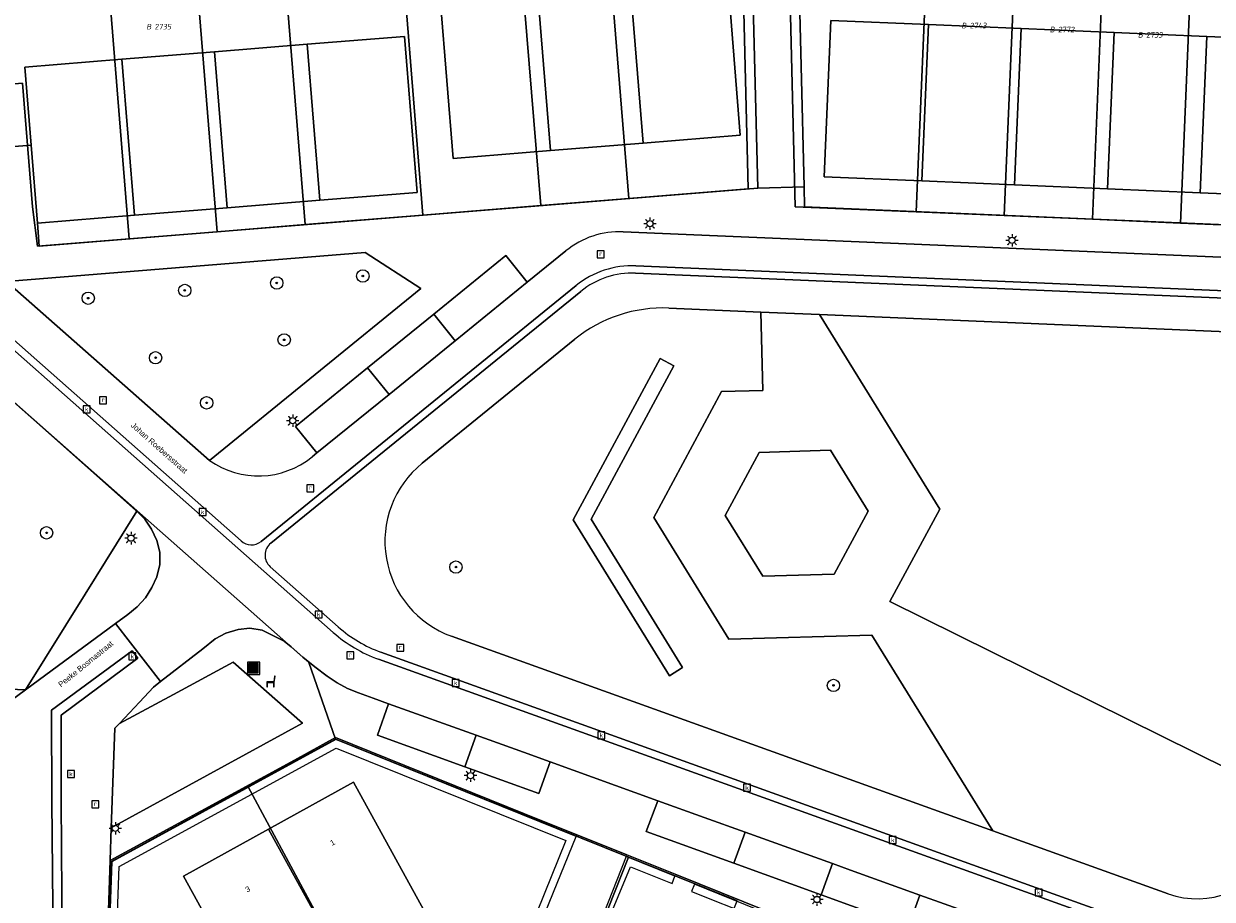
# Model space of a CAD drawing. Header units: metres. Extents: x 207466 to 209466, y 475780 to 477780.
# Tile 107 of 189: x 208337 to 208414, y 476747 to 476803. Entities that reach past the tile are written whole.
import ezdxf
from ezdxf.enums import TextEntityAlignment as Align

# ---------------------------------------------------------------- set-up
doc = ezdxf.new("R2010")
doc.units = ezdxf.units.M
doc.layers.get('0').update_dxf_attribs({"color": 253, "linetype": 'CONTINUOUS'})
for name, color, linetype, lineweight, true_color in [('B-RO-GR-BEPLANTING_CULTUUR_VASTE PLANTENVAK-GV', 7, 'CONTINUOUS', 0, 0x6d8a47), ('B-RO-OG-BEBOUWING-GV', 7, 'CONTINUOUS', 0, 0xa50000), ('N-RO-GR-BEPLANTING_CULTUUR_VASTE PLANTENVAK-GV', 7, 'CONTINUOUS', 0, 0x6d8a47), ('N-RO-GR-BOOM-S', 7, 'CONTINUOUS', 0, 0x6d8a47), ('N-RO-GR-GROENVOORZIENING-GV', 7, 'CONTINUOUS', 0, 0x6d8a47), ('N-RO-OG-BEBOUWING_LOODS-GV', 7, 'CONTINUOUS', 0, 0xa50000)]:
    doc.layers.add(name, color=color, linetype=linetype, lineweight=lineweight, true_color=true_color)
for name, color, linetype, lineweight in [('B-RO-KL-ET_LS_OV_LICHTMAST-S', 253, 'CONTINUOUS', 0), ('B-RO-OG-BEBOUWING-T18', 7, 'CONTINUOUS', 0), ('B-RO-OG-TERREIN_CULTUURSCHEIDING-GV', 253, 'CONTINUOUS', 0), ('B-RO-OG-TERREIN_ERF-GV', 253, 'CONTINUOUS', 0), ('B-RO-RI-GWA_RIOOLPUT-S', 253, 'CONTINUOUS', 0), ('B-RO-VH-VERHARDING_STRAATBAKSTEEN-GV', 253, 'CONTINUOUS', 0), ('B-WE-KG-GRENS_PERCEEL-GV', 150, 'CONTINUOUS', 18), ('B-WE-KG-GRENS_PERCEEL-S', 150, 'CONTINUOUS', 25), ('N-RO-IE-MEUBILAIR_WEGMEUBILAIR-S', 253, 'CONTINUOUS', 0), ('N-RO-KL-ET_LS_OV_LICHTMAST-S', 253, 'CONTINUOUS', 0), ('N-RO-OG-TERREIN_CULTUURSCHEIDING-GV', 253, 'CONTINUOUS', 0), ('N-RO-OG-TERREIN_ERF-GV', 253, 'CONTINUOUS', 0), ('N-RO-OG-TOPOGRAFIE-T18', 7, 'CONTINUOUS', 0), ('N-RO-RI-GWA_KOLK-S', 253, 'CONTINUOUS', 0), ('N-RO-RI-GWA_RIOOLPUT-S', 253, 'CONTINUOUS', 0), ('N-RO-VH-VERHARDING_STRAATBAKSTEEN-GV', 253, 'CONTINUOUS', 0)]:
    doc.layers.add(name, color=color, linetype=linetype, lineweight=lineweight)
doc.styles.add('NLCS-ISO', font='NLCS-ISO.ttf')
doc.styles.add('NLCS-ISO-M200-T18', font='NLCS-ISO.ttf', dxfattribs={"height": 1.8})

# ---------------------------------------------------------------- blocks, each defined once
blk = doc.blocks.new('SIE-WEG_AFVALBAK-SO1')
at = {"linetype": 'Continuous'}
blk.add_hatch(color=0, dxfattribs=at).paths.add_polyline_path([(-1.5, -1.5), (1.5, -1.5), (1.5, 1.5), (-1.5, 1.5)])
at = {"color": 0, "linetype": 'ByBlock', "lineweight": -2, "flags": 128}
for points in [[(-2, -2), (2, -2), (2, 2), (-2, 2), (-2, -2)], [(-1.5, -1.5), (1.5, -1.5), (1.5, 1.5), (-1.5, 1.5), (-1.5, -1.5)]]:
    blk.add_lwpolyline(points, dxfattribs=at)
blk = doc.blocks.new('SKL-ET_OV_LICHTMAST-SO1')
at = {"color": 0, "linetype": 'ByBlock', "lineweight": -2}
blk.add_circle((0, 0), 1, dxfattribs=at)
for points in [[(-1.25, 0), (-2, 0)], [(-1.4142, 1.4142), (-0.8839, 0.8839)], [(0, 2), (0, 1.25)], [(0.8839, 0.8839), (1.4142, 1.4142)], [(2, 0), (1.25, 0)], [(-1.4142, -1.4142), (-0.8839, -0.8839)], [(0, -1.25), (0, -2)], [(0.8839, -0.8839), (1.4142, -1.4142)]]:
    blk.add_open_spline(points, degree=1, dxfattribs=at)
blk = doc.blocks.new('SRI-KOLK-SO1')
at = {"color": 0, "linetype": 'ByBlock', "lineweight": -2, "flags": 128}
blk.add_lwpolyline([(-1.125, -1.125), (1.125, -1.125), (1.125, 1.125), (-1.125, 1.125), (-1.125, -1.125)], dxfattribs=at)
at = {"color": 0, "linetype": 'ByBlock', "lineweight": -2, "insert": (0, 0), "char_height": 1.5, "attachment_point": 5, "line_spacing_factor": 0.8, "style": 'NLCS-ISO'}
blk.add_mtext('{\\C0;k}', dxfattribs=at)
blk = doc.blocks.new('SRI-PUT_INSPECTIEPUT_RIOOLPUT-SO1')
at = {"color": 0, "linetype": 'ByBlock', "lineweight": -2, "flags": 128}
blk.add_lwpolyline([(-1.125, -1.125), (1.125, -1.125), (1.125, 1.125), (-1.125, 1.125), (-1.125, -1.125)], dxfattribs=at)
at = {"color": 0, "linetype": 'ByBlock', "lineweight": -2, "insert": (0, 0.2828), "char_height": 1.5, "attachment_point": 5, "line_spacing_factor": 0.8, "style": 'NLCS-ISO'}
blk.add_mtext('{\\C0;r}', dxfattribs=at)
blk = doc.blocks.new('SIE-WEG_ZITBANK-SO1')
at = {"color": 0, "linetype": 'ByBlock', "lineweight": -2, "flags": 128}
blk.add_lwpolyline([(-0.9125, -1.6313), (-0.9125, -0.2), (1.0875, -0.2), (1.0875, -1.6313), (1.2875, -1.6313), (1.2875, -0.2125), (1.5361, 1.7765), (1.3346, 1.7765), (1.1125, 0), (-1.1125, 0), (-1.1125, -1.6313), (-0.9125, -1.6313)], dxfattribs=at)
blk = doc.blocks.new('SGR-BOOM_01-SO1')
at = {"linetype": 'Continuous'}
h = blk.add_hatch(color=0, dxfattribs=at)
edge = h.paths.add_edge_path()
edge.add_arc((0, 0), 0.25, 0, 360)
at = {"color": 0, "linetype": 'ByBlock', "lineweight": -2}
for radius in [2, 0.25]:
    blk.add_circle((0, 0), radius, dxfattribs=at)
blk = doc.blocks.new('SKG-PERCEELNUMMER-SO')
at = {"style": 'NLCS-ISO', "oblique": 10, "flags": 1}
blk.add_attdef('GEMEENTECODE', text='', height=1.8, dxfattribs=at).set_placement((0, 2.55), align=Align.MIDDLE_CENTER)
at = {"style": 'NLCS-ISO', "oblique": 10}
blk.add_attdef('SECTIE', text='', height=1.8, dxfattribs=at).set_placement((-0.5, 0), align=Align.MIDDLE_RIGHT)
blk.add_attdef('PERCEELNUMMER', text='', height=1.8, dxfattribs=at).set_placement((0.5, 0), align=Align.MIDDLE_LEFT)

msp = doc.modelspace()

# ---------------------------------------------------------------- linework, layer by layer
at = {"layer": 'B-RO-GR-BEPLANTING_CULTUUR_VASTE PLANTENVAK-GV', "flags": 128}
msp.add_lwpolyline([(208342.451, 476751.152), (208354.812, 476757.9), (208350.323, 476761.847), (208346.474, 476759.751), (208342.976, 476757.879), (208342.689, 476757.574), (208342.451, 476751.152)], dxfattribs=at)
at = {"layer": 'B-RO-OG-BEBOUWING-GV', "flags": 128}
for points in [[(208352.607, 476751.059), (208358.083, 476741.128), (208358.649, 476740.101), (208360.364, 476741.038), (208363.476, 476742.739), (208364.151, 476743.108), (208363.573, 476744.156), (208358.098, 476754.086), (208352.607, 476751.059)], [(208352.592, 476738.101), (208353.777, 476735.951), (208357.848, 476738.196), (208359.268, 476738.978), (208358.649, 476740.101), (208358.083, 476741.128), (208352.607, 476751.059), (208347.116, 476748.031), (208352.592, 476738.101)]]:
    msp.add_lwpolyline(points, dxfattribs=at)
at = {"layer": 'B-RO-OG-TERREIN_CULTUURSCHEIDING-GV', "flags": 128}
msp.add_lwpolyline([(208325.485, 476779.155), (208331.478, 476768.178), (208331.933, 476767.336), (208335.031, 476761.6), (208335.886, 476760.09), (208336.921, 476760.049), (208340.765, 476766.232), (208344.104, 476771.583), (208344.046, 476771.641), (208337.254, 476777.66), (208331.308, 476782.9), (208327.964, 476785.858), (208322.134, 476785.276), (208325.485, 476779.155)], dxfattribs=at)
at = {"layer": 'B-RO-OG-TERREIN_ERF-GV', "flags": 128}
for points in [[(208388.962, 476744.079), (208378.978, 476748.101), (208375.755, 476749.392), (208369.136, 476752.044), (208356.934, 476756.974), (208354.279, 476755.515), (208346.3, 476751.172), (208342.388, 476749.03), (208341.951, 476736.213)], [(208352.592, 476738.101), (208347.116, 476748.031), (208352.607, 476751.059), (208358.098, 476754.086), (208363.573, 476744.156), (208364.151, 476743.108), (208363.476, 476742.739), (208360.364, 476741.038), (208358.649, 476740.101), (208359.268, 476738.978), (208357.848, 476738.196), (208353.777, 476735.951), (208352.592, 476738.101)]]:
    msp.add_lwpolyline(points, dxfattribs=at)
at = {"layer": 'B-RO-VH-VERHARDING_STRAATBAKSTEEN-GV', "flags": 128}
for points in [[(208336.921, 476760.049), (208342.722, 476764.329), (208343.527, 476764.916), (208344.129, 476765.415), (208344.67, 476765.997), (208345.085, 476766.655), (208345.405, 476767.359), (208345.587, 476768.144), (208345.592, 476768.934), (208345.393, 476769.7), (208345.06, 476770.429), (208344.613, 476771.07), (208344.104, 476771.583), (208340.765, 476766.232), (208336.921, 476760.049)], [(208341.951, 476736.213), (208342.388, 476749.03), (208342.451, 476751.152), (208342.689, 476757.574), (208342.976, 476757.879), (208344.28, 476759.263), (208345.191, 476760.235), (208345.641, 476760.586), (208342.722, 476764.329), (208336.921, 476760.049), (208334.19, 476758.049), (208335.19, 476756.206), (208333.011, 476755.006), (208329.569, 476753.109), (208330.468, 476751.394), (208335.237, 476750.617), (208335.801, 476744.887)], [(208393.942, 476744.781), (208388.3, 476746.822), (208382.658, 476748.864), (208376.99, 476750.915), (208377.744, 476752.899), (208370.804, 476755.403), (208370.059, 476753.366), (208365.282, 476755.094), (208359.636, 476757.136), (208360.361, 476759.153), (208359.361, 476759.511), (208358.417, 476759.856), (208357.714, 476760.151), (208357.049, 476760.499), (208356.396, 476760.927), (208355.599, 476761.538), (208354.817, 476762.164), (208354.061, 476762.822), (208353.62, 476763.196), (208352.203, 476763.897), (208351.412, 476764.031), (208350.641, 476763.953), (208349.851, 476763.723), (208349.17, 476763.341), (208348.363, 476762.709), (208345.641, 476760.586), (208345.191, 476760.235), (208344.28, 476759.263), (208342.976, 476757.879), (208346.474, 476759.751), (208350.323, 476761.847), (208354.812, 476757.9), (208342.451, 476751.152), (208342.388, 476749.03), (208346.3, 476751.172), (208354.279, 476755.515), (208356.934, 476756.974), (208369.136, 476752.044), (208375.755, 476749.392)], [(208317.799, 476680.024), (208318.354, 476679.758), (208320.146, 476683.385), (208325.056, 476693.306), (208329.45, 476702.193), (208334.26, 476711.91), (208339.424, 476722.316), (208339.357, 476732.827), (208339.286, 476743.826), (208339.23, 476752.857), (208339.218, 476758.417), (208344.165, 476762.099), (208343.813, 476762.578), (208338.595, 476758.736), (208338.627, 476752.869), (208338.703, 476743.806), (208338.737, 476732.921), (208338.803, 476722.485), (208333.688, 476712.168), (208328.963, 476702.57), (208324.509, 476693.582), (208319.628, 476683.719), (208317.799, 476680.024)], [(208338.703, 476743.806), (208338.627, 476752.869), (208338.595, 476758.736), (208343.813, 476762.578), (208344.165, 476762.099), (208339.218, 476758.417), (208339.23, 476752.857), (208339.286, 476743.826)], [(208334.19, 476758.049), (208336.921, 476760.049), (208335.886, 476760.09)], [(208365.282, 476755.094), (208366.023, 476757.122), (208360.361, 476759.153), (208359.636, 476757.136), (208365.282, 476755.094)], [(208370.804, 476755.403), (208369.067, 476756.03), (208366.023, 476757.122), (208365.282, 476755.094), (208370.059, 476753.366), (208370.804, 476755.403)], [(208382.658, 476748.864), (208383.378, 476750.868), (208380.736, 476751.82), (208377.744, 476752.899), (208376.99, 476750.915), (208382.658, 476748.864)], [(208388.3, 476746.822), (208389.023, 476748.834), (208383.378, 476750.868), (208382.658, 476748.864), (208388.3, 476746.822)], [(208375.755, 476749.392), (208378.978, 476748.101), (208388.962, 476744.079)], [(208393.942, 476744.781), (208394.669, 476746.804), (208390.186, 476748.415), (208389.023, 476748.834), (208388.3, 476746.822), (208393.942, 476744.781)], [(208399.382, 476745.11), (208394.669, 476746.804), (208393.942, 476744.781), (208398.656, 476743.075), (208399.382, 476745.11)]]:
    msp.add_lwpolyline(points, dxfattribs=at)
at = {"layer": 'B-WE-KG-GRENS_PERCEEL-GV'}
for points in [[(208342.005, 476734.86), (208342.473, 476748.979), (208351.303, 476753.795), (208356.937, 476756.868), (208355.204, 476761.813), (208351.484, 476765.101), (208336.177, 476778.625), (208328.059, 476785.797), (208325.212, 476788.313), (208317.149, 476795.437), (208315.392, 476797.414), (208314.276, 476799.455), (208300.639, 476832.23)], [(208300.639, 476832.23), (208314.276, 476799.455), (208315.392, 476797.414), (208317.149, 476795.437), (208325.212, 476788.313), (208328.059, 476785.797), (208336.177, 476778.625), (208351.484, 476765.101), (208355.204, 476761.813), (208356.937, 476756.868), (208375.86, 476749.255), (208379.008, 476747.988), (208382.866, 476746.44)], [(208383.002, 476816.139), (208383.588, 476792.396), (208375.868, 476791.772), (208370.186, 476791.313), (208362.581, 476790.698), (208354.977, 476790.084), (208349.295, 476789.625), (208343.614, 476789.165), (208337.693, 476788.687), (208337.377, 476791.24), (208336.732, 476799.214), (208333.708, 476798.969), (208328.048, 476809.325)], [(208426.15, 476803.563), (208427.21, 476802.97), (208424.517, 476797.616), (208419.201, 476797.843), (208418.862, 476789.874), (208411.505, 476790.187), (208405.81, 476790.429), (208400.115, 476790.671), (208394.42, 476790.914), (208386.618, 476791.245), (208386.008, 476815.942)]]:
    msp.add_lwpolyline(points, dxfattribs=at)
for points in [[(208349.369, 476820.978), (208352.995, 476814.607), (208354.977, 476790.084), (208362.581, 476790.698), (208360.65, 476814.591), (208363.168, 476817.443), (208355.421, 476824.285)], [(208343.936, 476818.008), (208347.533, 476811.427), (208349.295, 476789.625), (208354.977, 476790.084), (208352.995, 476814.607), (208349.369, 476820.978)], [(208343.614, 476789.165), (208349.295, 476789.625), (208347.533, 476811.427), (208343.936, 476818.008), (208342.401, 476817.169), (208343.36, 476815.414), (208339.419, 476813.26), (208342.056, 476808.434)], [(208360.65, 476814.591), (208362.581, 476790.698), (208370.186, 476791.313), (208368.54, 476811.458), (208368.909, 476817.065), (208363.168, 476817.443)], [(208328.048, 476809.325), (208333.708, 476798.969), (208336.732, 476799.214), (208337.377, 476791.24), (208337.693, 476788.687), (208343.614, 476789.165), (208342.056, 476808.434), (208339.419, 476813.26), (208343.36, 476815.414), (208342.401, 476817.169)], [(208368.909, 476817.065), (208368.54, 476811.458), (208370.186, 476791.313), (208375.868, 476791.772), (208374.216, 476812.207), (208374.511, 476816.697)], [(208374.511, 476816.697), (208374.216, 476812.207), (208375.868, 476791.772), (208383.588, 476792.396), (208383.002, 476816.139), (208379.91, 476816.342)], [(208395.585, 476815.312), (208386.008, 476815.942), (208386.618, 476791.245), (208394.42, 476790.914), (208395.224, 476809.82)], [(208395.585, 476815.312), (208395.224, 476809.82), (208394.42, 476790.914), (208400.115, 476790.671), (208400.913, 476809.439), (208401.147, 476814.947)], [(208400.913, 476809.439), (208400.115, 476790.671), (208405.81, 476790.429), (208406.602, 476809.058), (208406.964, 476814.565), (208401.147, 476814.947)], [(208406.602, 476809.058), (208405.81, 476790.429), (208411.505, 476790.187), (208412.268, 476808.679), (208412.63, 476814.192), (208406.964, 476814.565)], [(208412.63, 476814.192), (208412.268, 476808.679), (208411.505, 476790.187), (208418.862, 476789.874), (208419.201, 476797.843), (208424.517, 476797.616), (208427.21, 476802.97), (208426.15, 476803.563), (208420.175, 476806.568), (208416.263, 476813.966), (208412.74, 476814.197)], [(208370.272, 476735.184), (208375.86, 476749.255), (208356.937, 476756.868), (208351.303, 476753.795), (208359.268, 476738.978), (208362.022, 476733.529), (208361.272, 476731.367), (208364.841, 476729.93), (208364.805, 476729.841), (208367.649, 476728.692)], [(208366.529, 476725.92), (208367.649, 476728.692), (208364.805, 476729.841), (208364.841, 476729.93), (208361.272, 476731.367), (208362.022, 476733.529), (208359.268, 476738.978), (208351.303, 476753.795), (208342.473, 476748.979), (208342.005, 476734.86), (208366.187, 476725.073)], [(208375.86, 476749.255), (208370.272, 476735.184), (208367.649, 476728.692), (208366.529, 476725.92), (208366.187, 476725.073), (208371.365, 476722.977), (208371.745, 476723.913), (208373.46, 476723.22), (208382.866, 476746.44), (208379.008, 476747.988)]]:
    msp.add_lwpolyline(points, close=True, dxfattribs=at)
at = {"layer": 'N-RO-GR-BEPLANTING_CULTUUR_VASTE PLANTENVAK-GV', "flags": 128}
msp.add_lwpolyline([(208382.099, 476771.317), (208384.526, 476767.387), (208389.142, 476767.523), (208391.333, 476771.59), (208388.906, 476775.52), (208384.289, 476775.383), (208382.099, 476771.317)], dxfattribs=at)
at = {"layer": 'N-RO-GR-GROENVOORZIENING-GV', "flags": 128}
for points in [[(208372.465, 476750.595), (208356.95, 476756.851), (208342.481, 476748.943), (208342.158, 476739.95), (208348.057, 476737.561), (208348.245, 476738.024), (208342.671, 476740.282), (208342.971, 476748.641), (208356.982, 476756.299), (208371.814, 476750.319), (208368.06, 476741.05), (208368.523, 476740.863), (208372.465, 476750.595)], [(208378.854, 476748.019), (208375.712, 476749.286), (208373.338, 476743.293), (208373.708, 476743.143), (208375.988, 476748.636), (208378.667, 476747.556), (208378.854, 476748.019)], [(208380.119, 476747.509), (208379.932, 476747.046), (208384.025, 476745.395), (208384.212, 476745.859), (208380.119, 476747.509)]]:
    msp.add_lwpolyline(points, dxfattribs=at)
at = {"layer": 'N-RO-OG-BEBOUWING_LOODS-GV', "flags": 128}
for points in [[(208375.979, 476805.422), (208376.793, 476795.355), (208383.073, 476795.862), (208382.259, 476805.929), (208375.979, 476805.422)], [(208375.979, 476805.422), (208369.999, 476804.938), (208370.813, 476794.871), (208376.793, 476795.355), (208375.979, 476805.422)], [(208369.999, 476804.938), (208363.719, 476804.431), (208364.533, 476794.364), (208370.813, 476794.871), (208369.999, 476804.938)], [(208395.219, 476803), (208388.925, 476803.268), (208388.496, 476793.177), (208394.79, 476792.909), (208395.219, 476803)], [(208401.214, 476802.745), (208395.219, 476803), (208394.79, 476792.909), (208400.785, 476792.654), (208401.214, 476802.745)], [(208407.209, 476802.49), (208401.214, 476802.745), (208400.785, 476792.654), (208406.779, 476792.4), (208407.209, 476802.49)], [(208355.109, 476801.728), (208355.923, 476791.661), (208362.202, 476792.169), (208361.389, 476802.236), (208355.109, 476801.728)], [(208413.203, 476802.236), (208407.209, 476802.49), (208406.779, 476792.4), (208412.774, 476792.145), (208413.203, 476802.236)], [(208413.203, 476802.236), (208412.774, 476792.145), (208419.068, 476791.877), (208419.283, 476796.922), (208419.497, 476801.968), (208413.203, 476802.236)], [(208349.129, 476801.245), (208343.148, 476800.762), (208343.962, 476790.694), (208349.942, 476791.178), (208349.129, 476801.245)], [(208355.109, 476801.728), (208349.129, 476801.245), (208349.942, 476791.178), (208355.923, 476791.661), (208355.109, 476801.728)], [(208343.148, 476800.762), (208336.869, 476800.254), (208337.276, 476795.22), (208337.682, 476790.187), (208343.962, 476790.694), (208343.148, 476800.762)]]:
    msp.add_lwpolyline(points, dxfattribs=at)
at = {"layer": 'N-RO-OG-TERREIN_CULTUURSCHEIDING-GV', "flags": 128}
for points in [[(208335.694, 476786.414), (208348.793, 476774.862), (208362.455, 476785.953), (208358.855, 476788.286), (208335.694, 476786.414)], [(208364.428, 476763.515), (208399.37, 476750.959), (208391.569, 476763.593), (208382.336, 476763.32), (208377.482, 476771.18), (208381.863, 476779.313), (208384.52, 476779.379), (208384.395, 476784.443)], [(208384.395, 476784.443), (208378.454, 476784.696)], [(208388.197, 476784.282), (208395.949, 476771.726), (208392.734, 476765.757), (208419.035, 476752.739), (208426.446, 476767.713)], [(208417.03, 476783.056), (208388.197, 476784.282)], [(208372.399, 476782.691), (208362.529, 476774.679)], [(208378.776, 476780.964), (208373.443, 476771.061), (208379.352, 476761.49), (208378.501, 476760.964), (208372.288, 476771.026), (208377.896, 476781.438), (208378.776, 476780.964)]]:
    msp.add_lwpolyline(points, dxfattribs=at)
at = {"layer": 'N-RO-OG-TERREIN_CULTUURSCHEIDING-GV'}
for centre, radius, start, end in [((208378.072, 476775.703), 9.001, 87.56948, 129.07317), ((208366.627, 476769.632), 6.501, 129.07523, 250.23203)]:
    msp.add_arc(centre, radius, start, end, dxfattribs=at)
at = {"layer": 'N-RO-OG-TERREIN_ERF-GV', "flags": 128}
for points in [[(208329.079, 476807.645), (208335.929, 476795.112), (208337.276, 476795.22), (208336.869, 476800.254), (208343.148, 476800.762), (208349.129, 476801.245), (208355.109, 476801.728), (208361.389, 476802.236), (208362.202, 476792.169), (208355.923, 476791.661), (208349.942, 476791.178), (208343.962, 476790.694), (208337.682, 476790.187), (208337.803, 476788.692), (208384.197, 476792.442), (208383.613, 476816.111)], [(208427.319, 476802.975), (208420.175, 476806.568), (208416.263, 476813.966), (208386.619, 476815.914), (208387.196, 476792.516), (208387.228, 476791.229), (208418.983, 476789.879), (208419.068, 476791.877), (208412.774, 476792.145), (208406.779, 476792.4), (208400.785, 476792.654), (208394.79, 476792.909), (208388.496, 476793.177), (208388.925, 476803.268), (208395.219, 476803), (208401.214, 476802.745), (208407.209, 476802.49), (208413.203, 476802.236), (208419.497, 476801.968), (208419.283, 476796.922), (208424.171, 476796.715), (208427.319, 476802.975)], [(208370.813, 476794.871), (208364.533, 476794.364), (208363.719, 476804.431), (208369.999, 476804.938), (208375.979, 476805.422), (208382.259, 476805.929), (208383.073, 476795.862), (208376.793, 476795.355), (208370.813, 476794.871)]]:
    msp.add_lwpolyline(points, dxfattribs=at)
at = {"layer": 'N-RO-VH-VERHARDING_STRAATBAKSTEEN-GV', "flags": 128}
for points in [[(208384.197, 476792.442), (208387.196, 476792.516), (208386.619, 476815.914), (208416.263, 476813.966), (208420.175, 476806.568), (208427.319, 476802.975), (208428.218, 476804.762), (208421.645, 476808.068), (208417.509, 476815.888), (208412.356, 476816.227), (208414.933, 476855.442), (208412.937, 476855.573), (208412.275, 476845.495), (208411.54, 476834.319), (208386.993, 476835.932), (208385.673, 476836.019), (208385.724, 476833.95), (208387.747, 476833.878), (208387.419, 476828.892), (208387.519, 476828.883), (208387.712, 476828.908)], [(208421.301, 476789.78), (208418.983, 476789.879), (208387.228, 476791.229), (208387.196, 476792.516), (208384.197, 476792.442), (208337.803, 476788.692), (208337.682, 476790.187), (208337.276, 476795.22), (208335.929, 476795.112), (208329.577, 476794.598), (208327.417, 476796.506), (208323.988, 476804.749), (208309.879, 476839.018), (208309.697, 476839.349), (208309.454, 476839.772), (208307.723, 476838.834)], [(208383.613, 476816.111), (208384.197, 476792.442)], [(208348.793, 476774.862), (208335.694, 476786.414), (208320.791, 476799.558)], [(208320.791, 476799.558), (208335.694, 476786.414), (208358.855, 476788.286), (208362.455, 476785.953), (208348.793, 476774.862)], [(208319.215, 476797.601), (208350.836, 476769.663)], [(208350.836, 476769.663), (208319.215, 476797.601)], [(208356.794, 476763.758), (208318.897, 476797.241)], [(208318.897, 476797.241), (208356.794, 476763.758)], [(208421.212, 476787.682), (208375.516, 476789.625)], [(208375.516, 476789.625), (208421.212, 476787.682)], [(208355.423, 476775.092), (208355.733, 476775.344), (208354.347, 476777.052), (208359.005, 476780.834), (208363.275, 476784.3), (208367.933, 476788.082), (208369.32, 476786.374), (208371.816, 476788.4)], [(208371.816, 476788.4), (208369.32, 476786.374), (208364.662, 476782.592), (208360.392, 476779.126), (208355.733, 476775.344), (208355.423, 476775.092)], [(208369.32, 476786.374), (208367.933, 476788.082), (208363.275, 476784.3), (208364.662, 476782.592), (208369.32, 476786.374)], [(208376.333, 476787.428), (208419.97, 476785.573)], [(208419.97, 476785.573), (208376.333, 476787.428)], [(208419.95, 476785.093), (208376.312, 476786.949)], [(208376.312, 476786.949), (208419.95, 476785.093)], [(208352.129, 476769.636), (208372.471, 476786.15)], [(208372.471, 476786.15), (208352.129, 476769.636)], [(208372.774, 476785.777), (208352.752, 476769.524)], [(208352.752, 476769.524), (208372.774, 476785.777)], [(208392.734, 476765.757), (208395.949, 476771.726), (208388.197, 476784.282), (208384.395, 476784.443), (208384.52, 476779.379), (208381.863, 476779.313), (208377.482, 476771.18), (208382.336, 476763.32), (208391.569, 476763.593), (208399.37, 476750.959), (208410.703, 476746.887)], [(208378.454, 476784.696), (208384.395, 476784.443)], [(208384.395, 476784.443), (208388.197, 476784.282), (208417.03, 476783.056)], [(208364.662, 476782.592), (208363.275, 476784.3), (208359.005, 476780.834), (208360.392, 476779.126), (208364.662, 476782.592)], [(208331.308, 476782.9), (208337.254, 476777.66), (208344.046, 476771.641), (208344.104, 476771.583), (208344.613, 476771.07), (208345.06, 476770.429), (208345.393, 476769.7), (208345.592, 476768.934), (208345.587, 476768.144), (208345.405, 476767.359), (208345.085, 476766.655), (208344.67, 476765.997), (208344.129, 476765.415), (208343.527, 476764.916), (208342.722, 476764.329), (208345.641, 476760.586), (208348.363, 476762.709), (208349.17, 476763.341), (208349.851, 476763.723), (208350.641, 476763.953), (208351.412, 476764.031), (208352.203, 476763.897), (208353.62, 476763.196), (208354.061, 476762.822), (208354.817, 476762.164), (208355.599, 476761.538), (208356.396, 476760.927), (208357.049, 476760.499), (208357.714, 476760.151), (208358.417, 476759.856), (208359.361, 476759.511), (208360.361, 476759.153), (208366.023, 476757.122), (208369.067, 476756.03), (208370.804, 476755.403), (208377.744, 476752.899), (208380.736, 476751.82), (208383.378, 476750.868), (208389.023, 476748.834), (208390.186, 476748.415), (208394.669, 476746.804), (208399.382, 476745.11)], [(208362.529, 476774.679), (208372.399, 476782.691)], [(208378.776, 476780.964), (208377.896, 476781.438), (208372.288, 476771.026), (208378.501, 476760.964), (208379.352, 476761.49), (208373.443, 476771.061), (208378.776, 476780.964)], [(208360.392, 476779.126), (208359.005, 476780.834), (208354.347, 476777.052), (208355.733, 476775.344), (208360.392, 476779.126)], [(208382.099, 476771.317), (208384.289, 476775.383), (208388.906, 476775.52), (208391.333, 476771.59), (208389.142, 476767.523), (208384.526, 476767.387), (208382.099, 476771.317)], [(208352.72, 476767.998), (208357.112, 476764.117)], [(208357.112, 476764.117), (208352.72, 476767.998)], [(208417.492, 476749.623), (208419.035, 476752.739), (208392.734, 476765.757)], [(208410.703, 476746.887), (208399.37, 476750.959), (208364.428, 476763.515)], [(208359.869, 476762.486), (208407.406, 476745.404)], [(208407.406, 476745.404), (208359.869, 476762.486)], [(208407.244, 476744.953), (208359.707, 476762.034)], [(208359.707, 476762.034), (208407.244, 476744.953)]]:
    msp.add_lwpolyline(points, dxfattribs=at)
at = {"layer": 'N-RO-VH-VERHARDING_STRAATBAKSTEEN-GV'}
for centre, radius, start, end in [((208375.283, 476784.127), 5.503, 87.57797, 129.05949), ((208375.283, 476784.127), 5.503, 87.57797, 129.05949), ((208376.086, 476781.699), 5.735, 87.53622, 129.08426), ((208376.086, 476781.699), 5.735, 87.53622, 129.08426), ((208376.09, 476781.694), 5.259, 87.57615, 129.07985), ((208376.09, 476781.694), 5.259, 87.57615, 129.07985), ((208378.072, 476775.703), 9.001, 87.56948, 129.07317), ((208351.956, 476779.363), 5.501, 234.90393, 309.06975), ((208351.956, 476779.363), 5.501, 234.90393, 309.06975), ((208366.627, 476769.632), 6.501, 129.07523, 250.23203), ((208351.498, 476770.411), 0.999, 228.46717, 309.14031), ((208351.498, 476770.411), 0.999, 228.46717, 309.14031), ((208353.384, 476768.747), 1.001, 129.14817, 228.44921), ((208353.384, 476768.747), 1.001, 129.14817, 228.44921), ((208362.761, 476770.517), 9.016, 228.56214, 250.20125), ((208362.761, 476770.517), 9.016, 228.56214, 250.20125), ((208362.753, 476770.507), 8.523, 228.56116, 250.22299), ((208362.753, 476770.507), 8.523, 228.56116, 250.22299), ((208412.564, 476752.06), 5.498, 250.21598, 333.68337), ((208412.564, 476752.06), 5.498, 250.21598, 333.68337)]:
    msp.add_arc(centre, radius, start, end, dxfattribs=at)

# ---------------------------------------------------------------- block references
at = {"layer": 'B-RO-KL-ET_LS_OV_LICHTMAST-S', "xscale": 0.2, "yscale": 0.2, "zscale": 0.2}
msp.add_blockref('SKL-ET_OV_LICHTMAST-SO1', (208342.718, 476751.112), dxfattribs=at)
at = {"layer": 'B-RO-RI-GWA_RIOOLPUT-S', "xscale": 0.2, "yscale": 0.2, "zscale": 0.2}
for p in [(208341.925, 476778.734), (208355.31, 476773.063), (208361.112, 476762.765), (208357.892, 476762.273), (208341.417, 476752.653)]:
    msp.add_blockref('SRI-PUT_INSPECTIEPUT_RIOOLPUT-SO1', p, dxfattribs=at)
at = {"layer": 'B-WE-KG-GRENS_PERCEEL-S', "xscale": 0.2, "yscale": 0.2, "zscale": 0.2}
for p, values in [((208345.148, 476802.864), {'PERCEELNUMMER': '2735', 'SECTIE': 'B'}), ((208397.788, 476802.936), {'PERCEELNUMMER': '2743', 'SECTIE': 'B'}), ((208403.483, 476802.681), {'PERCEELNUMMER': '2772', 'SECTIE': 'B'}), ((208409.174, 476802.337), {'PERCEELNUMMER': '2733', 'SECTIE': 'B'})]:
    msp.add_blockref('SKG-PERCEELNUMMER-SO', p, dxfattribs=at).add_auto_attribs(values)
at = {"layer": 'N-RO-GR-BOOM-S', "xscale": 0.2, "yscale": 0.2, "zscale": 0.2}
for p in [(208353.142, 476786.32), (208358.7, 476786.769), (208347.201, 476785.84), (208340.966, 476785.336), (208353.621, 476782.646), (208345.316, 476781.492), (208348.613, 476778.58), (208338.277, 476770.189), (208364.711, 476767.979), (208389.089, 476760.338)]:
    msp.add_blockref('SGR-BOOM_01-SO1', p, dxfattribs=at)
at = {"layer": 'N-RO-IE-MEUBILAIR_WEGMEUBILAIR-S', "xscale": 0.2, "yscale": 0.2, "zscale": 0.2}
for name, p in [('SIE-WEG_AFVALBAK-SO1', (208351.644, 476761.444)), ('SIE-WEG_ZITBANK-SO1', (208352.721, 476760.576))]:
    msp.add_blockref(name, p, dxfattribs=at)
at = {"layer": 'N-RO-KL-ET_LS_OV_LICHTMAST-S', "xscale": 0.2, "yscale": 0.2, "zscale": 0.2}
for p in [(208377.236, 476790.144), (208400.623, 476789.067), (208354.176, 476777.429), (208343.731, 476769.845), (208365.653, 476754.517), (208388.019, 476746.52)]:
    msp.add_blockref('SKL-ET_OV_LICHTMAST-SO1', p, dxfattribs=at)
at = {"layer": 'N-RO-RI-GWA_KOLK-S', "xscale": 0.2, "yscale": 0.2, "zscale": 0.2}
for p in [(208340.858, 476778.159), (208348.352, 476771.538), (208355.845, 476764.917), (208343.815, 476762.209), (208364.689, 476760.499), (208374.1, 476757.117), (208339.851, 476754.616), (208383.511, 476753.736), (208392.922, 476750.354), (208402.333, 476746.972)]:
    msp.add_blockref('SRI-KOLK-SO1', p, dxfattribs=at)
at = {"layer": 'N-RO-RI-GWA_RIOOLPUT-S', "xscale": 0.2, "yscale": 0.2, "zscale": 0.2}
msp.add_blockref('SRI-PUT_INSPECTIEPUT_RIOOLPUT-SO1', (208374.061, 476788.162), dxfattribs=at)

# ---------------------------------------------------------------- texts
at = {"layer": 'B-RO-OG-BEBOUWING-T18', "char_height": 0.36, "attachment_point": 5, "rotation": 28.9, "line_spacing_factor": 0.8, "style": 'NLCS-ISO-M200-T18'}
for s, insert in [('{\\fArial|b0|i0|c0|p34;\\C256;1}', (208356.743, 476750.199)), ('{\\fArial|b0|i0|c0|p34;\\C256;3}', (208351.267, 476747.18))]:
    msp.add_mtext(s, dxfattribs=dict(at, insert=insert))
at = {"layer": 'N-RO-OG-TOPOGRAFIE-T18', "char_height": 0.36, "attachment_point": 5, "line_spacing_factor": 0.8, "style": 'NLCS-ISO-M200-T18'}
for s, insert, rotation in [('{\\fArial|b0|i0|c0|p34;\\C256;Johan Roebersstraat}', (208345.55, 476775.668), 318.5), ('{\\fArial|b0|i0|c0|p34;\\C256;Peeke Bosmastraat}', (208340.804, 476761.723), 39.1)]:
    msp.add_mtext(s, dxfattribs=dict(at, insert=insert, rotation=rotation))

doc.saveas('drawing.dxf')
